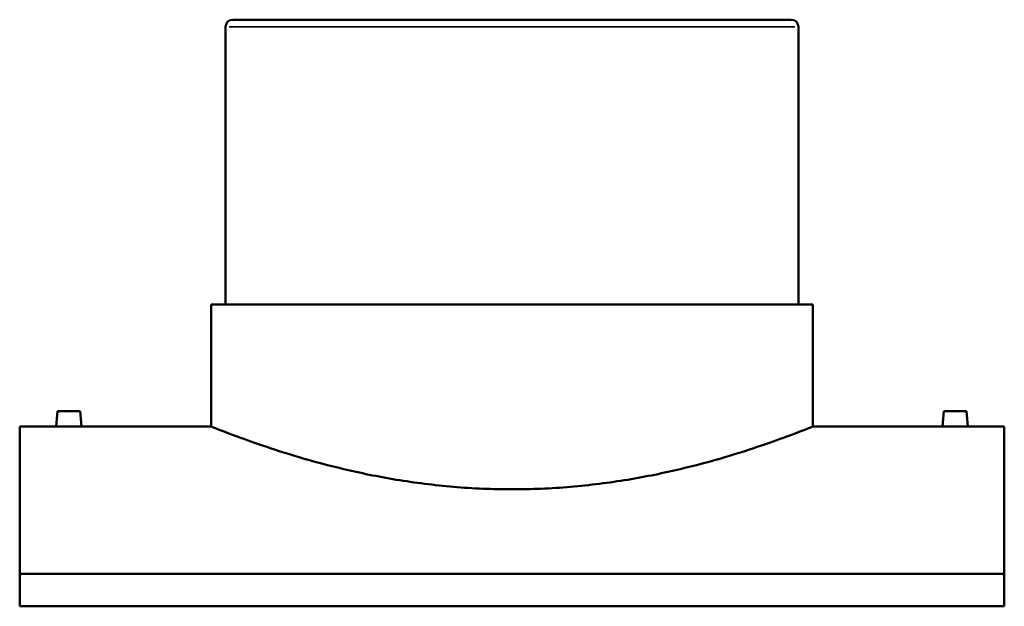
# Model space of a CAD drawing. Header units: millimetres. Extents: x -449 to 1834, y -500 to 2533.
# Tile 3 of 8: x 1007 to 1617, y 201 to 564. Entities that reach past the tile are written whole.
import ezdxf

# ---------------------------------------------------------------- set-up
doc = ezdxf.new("R2010")
doc.units = ezdxf.units.MM
doc.layers.add('Visible (ANSI)', color=7, linetype='Continuous', lineweight=50)
doc.layers.add('Visible Narrow (ANSI)', color=7, linetype='Continuous', lineweight=35)

msp = doc.modelspace()

# ---------------------------------------------------------------- linework, layer by layer
at = {"layer": 'Visible (ANSI)'}
for p, q in [((1139.4637, 564.2892), (1485.4637, 564.2892)), ((1134.9637, 559.7892), (1134.9637, 387.8892)), ((1489.9637, 559.7892), (1489.9637, 387.8892)), ((1126.0887, 387.8892), (1498.8387, 387.8892)), ((1126.0887, 387.8892), (1126.0887, 312.2892)), ((1498.8387, 387.8892), (1498.8387, 312.2892)), ((1030.9637, 321.8892), (1030.1239, 312.2892)), ((1030.9637, 321.8892), (1044.9637, 321.8892)), ((1044.9637, 321.8892), (1045.8036, 312.2892)), ((1579.9637, 321.8892), (1579.1239, 312.2892)), ((1593.9637, 321.8892), (1579.9637, 321.8892)), ((1593.9637, 321.8892), (1594.8036, 312.2892)), ((1007.4637, 312.2892), (1007.4637, 221.0251)), ((1030.1239, 312.2892), (1007.4637, 312.2892)), ((1126.0887, 312.2892), (1045.8036, 312.2892)), ((1579.1239, 312.2892), (1498.8387, 312.2892)), ((1617.4637, 312.2892), (1594.8036, 312.2892)), ((1617.4637, 221.0251), (1617.4637, 312.2892)), ((1617.4637, 221.0251), (1007.4637, 221.0251)), ((1007.4637, 200.9312), (1007.4637, 221.0251)), ((1617.4637, 221.0251), (1617.4637, 200.9312)), ((1007.4637, 200.9312), (1617.4637, 200.9312))]:
    msp.add_line(p, q, dxfattribs=at)
for centre, start, end in [((1139.4637, 559.7892), 90, 180), ((1485.4637, 559.7892), 0, 90)]:
    msp.add_arc(centre, 4.5, start, end, dxfattribs=at)
for points, knots in [([(1037.9637, 312.2231), (1036.9789, 312.2231), (1035.9285, 312.2266), (1033.9965, 312.239), (1033.1148, 312.2479), (1031.723, 312.2644), (1031.12, 312.2733), (1030.3204, 312.2857), (1030.1239, 312.2892), (1030.1239, 312.2892)], [0, 0, 0, 0, 0.2954579, 0.2954579, 0.5909158, 0.5909158, 0.8863241, 0.8863241, 1.18173241, 1.18173241, 1.18173241, 1.18173241]), ([(1045.8036, 312.2892), (1045.8036, 312.2892), (1045.6071, 312.2857), (1044.8075, 312.2733), (1044.2045, 312.2644), (1042.8127, 312.2479), (1041.931, 312.239), (1039.999, 312.2266), (1038.9486, 312.2231), (1037.9637, 312.2231)], [3.54519722, 3.54519722, 3.54519722, 3.54519722, 3.84060552, 3.84060552, 4.13601383, 4.13601383, 4.43147173, 4.43147173, 4.72692962, 4.72692962, 4.72692962, 4.72692962]), ([(1312.4637, 273.3961), (1306.5377, 273.3961), (1300.5224, 273.5203), (1288.4318, 274.029), (1282.3565, 274.4135), (1264.2136, 275.9439), (1252.2299, 277.4745), (1229.3182, 281.2672), (1218.3694, 283.5278), (1198.1509, 288.3201), (1188.881, 290.8469), (1172.4807, 295.6824), (1164.7677, 298.1668), (1151.1297, 302.8063), (1145.2036, 304.9575), (1135.6512, 308.5266), (1132.0172, 309.9447), (1128.4307, 311.3561), (1127.543, 311.7091), (1126.372, 312.1756), (1126.0887, 312.2892), (1126.0887, 312.2892)], [0, 0, 0, 0, 1.77781335, 1.77781335, 3.55562671, 3.55562671, 7.11125341, 7.11125341, 10.66688012, 10.66688012, 14.22250682, 14.22250682, 17.77453864, 17.77453864, 21.32657047, 21.32657047, 24.87860229, 24.87860229, 26.6546182, 26.6546182, 28.43063411, 28.43063411, 28.43063411, 28.43063411]), ([(1498.8387, 312.2892), (1498.8387, 312.2892), (1498.5555, 312.1756), (1497.3845, 311.7091), (1496.4967, 311.3561), (1492.9103, 309.9447), (1489.2763, 308.5266), (1479.7239, 304.9575), (1473.7978, 302.8063), (1460.1598, 298.1668), (1452.4468, 295.6824), (1436.0465, 290.8469), (1426.7766, 288.3201), (1406.5581, 283.5278), (1395.6093, 281.2672), (1372.6976, 277.4745), (1360.7139, 275.9439), (1342.571, 274.4135), (1336.4957, 274.029), (1324.4051, 273.5203), (1318.3898, 273.3961), (1312.4637, 273.3961)], [85.29190232, 85.29190232, 85.29190232, 85.29190232, 87.06791823, 87.06791823, 88.84393415, 88.84393415, 92.39596597, 92.39596597, 95.94799779, 95.94799779, 99.50002961, 99.50002961, 103.05565632, 103.05565632, 106.61128302, 106.61128302, 110.16690973, 110.16690973, 111.94472308, 111.94472308, 113.72253643, 113.72253643, 113.72253643, 113.72253643]), ([(1586.9637, 312.2231), (1585.9789, 312.2231), (1584.9285, 312.2266), (1582.9965, 312.239), (1582.1148, 312.2479), (1580.723, 312.2644), (1580.12, 312.2733), (1579.3204, 312.2857), (1579.1239, 312.2892), (1579.1239, 312.2892)], [2.36346481, 2.36346481, 2.36346481, 2.36346481, 2.65892271, 2.65892271, 2.95438061, 2.95438061, 3.24978892, 3.24978892, 3.54519722, 3.54519722, 3.54519722, 3.54519722]), ([(1594.8036, 312.2892), (1594.8036, 312.2892), (1594.6071, 312.2857), (1593.8075, 312.2733), (1593.2045, 312.2644), (1591.8127, 312.2479), (1590.931, 312.239), (1588.999, 312.2266), (1587.9486, 312.2231), (1586.9637, 312.2231)], [5.90866204, 5.90866204, 5.90866204, 5.90866204, 6.20407033, 6.20407033, 6.49947864, 6.49947864, 6.79493654, 6.79493654, 7.09039444, 7.09039444, 7.09039444, 7.09039444])]:
    msp.add_open_spline(points, degree=3, knots=knots, dxfattribs=at)
at = {"layer": 'Visible Narrow (ANSI)'}
msp.add_line((1487.7784, 559.7892), (1137.1491, 559.7892), dxfattribs=at)

doc.saveas('drawing.dxf')
